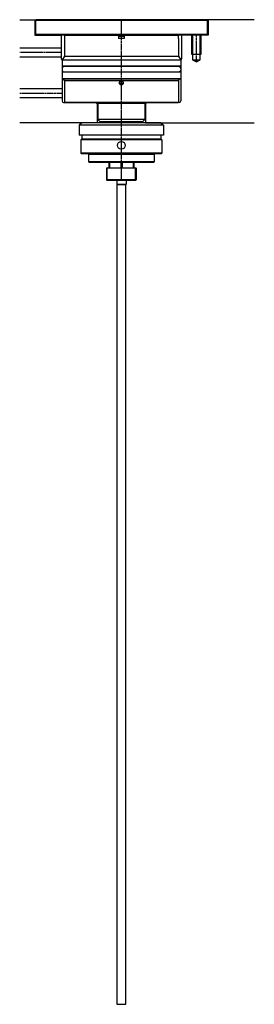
# Model space of a CAD drawing. Extents: x 43 to 193, y -347 to 283.
import ezdxf

# ---------------------------------------------------------------- set-up
doc = ezdxf.new("R2010")
doc.units = 0
doc.linetypes.add('CENTRE', pattern=[2, 1.25, -0.25, 0.25, -0.25])
for name, color, linetype in [('39', 2, 'CONTINUOUS'), ('45', 2, 'CONTINUOUS'), ('46', 2, 'CONTINUOUS'), ('47', 2, 'CONTINUOUS'), ('49', 2, 'CONTINUOUS'), ('50', 2, 'CONTINUOUS')]:
    doc.layers.add(name, color=color, linetype=linetype)

msp = doc.modelspace()

# ---------------------------------------------------------------- linework, layer by layer
at = {"layer": '39', "color": 1, "linetype": 'CONTINUOUS'}
for p in [(94.82, 273.06), (107.82, 273.06), (107.82, 273.06), (120.82, 273.06)]:
    msp.add_point(p, dxfattribs=at)
at = {"layer": '45', "color": 6, "linetype": 'CONTINUOUS'}
for p, q in [((42.7, 283.06), (53.32, 283.06)), ((52.32, 283.06), (52.32, 273.06)), ((192.94, 283.06), (162.32, 283.06)), ((163.32, 283.06), (163.32, 273.06)), ((52.32, 273.06), (69.32, 273.06)), ((69.32, 273.06), (69.32, 258.06)), ((163.32, 273.06), (146.32, 273.06)), ((146.32, 273.06), (146.32, 258.06)), ((152.82, 273.06), (152.82, 261.06)), ((153.44, 273.06), (153.44, 257.44)), ((158.21, 257.44), (158.21, 273.06)), ((158.82, 261.06), (158.82, 273.06)), ((42.7, 265.06), (69.32, 265.06)), ((69.32, 259.06), (42.7, 259.06)), ((152.82, 261.06), (158.82, 261.06)), ((69.32, 258.06), (69.82, 257.2)), ((69.32, 258.06), (70.4, 258.06)), ((69.82, 257.2), (69.82, 231.06)), ((146.32, 258.06), (145.25, 258.06)), ((146.32, 258.06), (145.82, 257.2)), ((145.82, 257.2), (145.82, 231.06)), ((153.44, 257.44), (155.82, 256.06)), ((153.44, 257.44), (158.21, 257.44)), ((155.82, 256.06), (158.21, 257.44)), ((42.7, 239.06), (69.82, 239.06)), ((69.82, 233.06), (42.7, 233.06)), ((70.82, 230.06), (91.52, 230.06)), ((91.52, 230.06), (92.32, 229.26)), ((92.32, 229.26), (92.32, 217.06)), ((92.32, 229.26), (92.82, 229.26)), ((123.32, 229.26), (122.82, 229.26)), ((124.12, 230.06), (123.32, 229.26)), ((123.32, 229.26), (123.32, 217.06)), ((144.82, 230.06), (124.12, 230.06)), ((92.32, 217.06), (42.7, 217.06)), ((123.32, 217.06), (192.94, 217.06))]:
    msp.add_line(p, q, dxfattribs=at)
at = {"layer": '45', "color": 7, "linetype": 'CONTINUOUS'}
for p, q in [((53.32, 283.06), (52.82, 282.56)), ((52.82, 282.56), (52.82, 273.56)), ((162.82, 282.56), (52.82, 282.56)), ((162.32, 283.06), (53.32, 283.06)), ((162.32, 283.06), (162.82, 282.56)), ((162.82, 282.56), (162.82, 273.56)), ((52.82, 273.56), (53.32, 273.06)), ((162.82, 273.56), (52.82, 273.56)), ((162.32, 273.06), (53.32, 273.06)), ((162.82, 273.56), (162.32, 273.06))]:
    msp.add_line(p, q, dxfattribs=at)
at = {"layer": '45', "color": 7, "linetype": 'CENTRE'}
for p, q in [((107.82, 180.16), (107.82, 283.06)), ((155.82, 256.06), (155.82, 273.06)), ((69.32, 262.06), (42.7, 262.06)), ((42.7, 236.06), (69.82, 236.06))]:
    msp.add_line(p, q, dxfattribs=at)
at = {"layer": '45', "color": 6, "linetype": 'CONTINUOUS'}
for centre, start, end in [((70.82, 231.06), 180, 270), ((144.82, 231.06), 270, 0)]:
    msp.add_arc(centre, 1, start, end, dxfattribs=at)
at = {"layer": '46', "color": 7, "linetype": 'CONTINUOUS'}
for p, q in [((71.57, 273.06), (71.37, 272.86)), ((71.37, 272.86), (71.37, 271.06)), ((106.07, 272.86), (71.37, 272.86)), ((106.07, 273.06), (106.07, 271.06)), ((109.57, 273.06), (109.57, 271.06)), ((144.28, 272.86), (109.57, 272.86)), ((144.08, 273.06), (144.28, 272.86)), ((144.28, 272.86), (144.28, 271.06)), ((71.32, 271.06), (71.32, 259.66)), ((71.37, 271.06), (71.32, 271.06)), ((109.57, 271.06), (106.07, 271.06)), ((144.32, 271.06), (144.28, 271.06)), ((144.32, 271.06), (144.32, 259.66)), ((71.32, 259.66), (69.82, 257.07)), ((71.32, 259.66), (144.32, 259.66)), ((144.32, 259.66), (145.82, 257.07)), ((69.82, 257.07), (69.82, 253.26)), ((145.82, 257.07), (69.82, 257.07)), ((69.82, 253.26), (70.02, 253.06)), ((145.82, 253.26), (69.82, 253.26)), ((145.62, 253.06), (70.02, 253.06)), ((145.82, 253.26), (145.62, 253.06)), ((145.82, 257.07), (145.82, 253.26)), ((70.02, 249.56), (69.82, 249.36)), ((69.82, 249.36), (69.82, 245.26)), ((145.82, 249.36), (69.82, 249.36)), ((145.62, 249.56), (70.02, 249.56)), ((145.62, 249.56), (145.82, 249.36)), ((145.82, 249.36), (145.82, 245.26)), ((69.82, 245.26), (70.02, 245.06)), ((145.82, 245.26), (69.82, 245.26)), ((145.62, 245.06), (70.02, 245.06)), ((71.32, 244.06), (71.32, 243.81)), ((71.32, 244.06), (144.32, 244.06)), ((71.32, 243.81), (71.33, 243.62)), ((71.32, 243.81), (71.32, 230.26)), ((106.57, 242.56), (109.07, 242.56)), ((106.59, 242.36), (109.06, 242.36)), ((106.68, 242.06), (108.97, 242.06)), ((108.57, 241.56), (107.08, 241.56)), ((144.32, 244.06), (144.32, 230.26)), ((145.82, 245.26), (145.62, 245.06)), ((71.32, 230.26), (71.52, 230.06)), ((71.32, 230.26), (144.32, 230.26)), ((71.52, 230.06), (144.12, 230.06)), ((92.82, 229.66), (92.82, 219.06)), ((92.82, 229.66), (122.82, 229.66)), ((122.82, 229.66), (122.82, 219.06)), ((144.32, 230.26), (144.12, 230.06)), ((92.82, 219.06), (94.32, 217.56)), ((122.82, 219.06), (92.82, 219.06)), ((121.32, 217.56), (94.32, 217.56)), ((122.82, 219.06), (121.32, 217.56))]:
    msp.add_line(p, q, dxfattribs=at)
msp.add_circle((107.82, 242.56), 1.25, dxfattribs=at)
for centre, radius, start, end in [((70.32, 244.06), 1, 0, 90), ((145.32, 244.06), 1, 90, 180), ((92.42, 229.66), 0.4, 0, 90), ((123.22, 229.66), 0.4, 90, 180)]:
    msp.add_arc(centre, radius, start, end, dxfattribs=at)
at = {"layer": '47', "color": 7, "linetype": 'CONTINUOUS'}
for p, q in [((99.82, 191.56), (99.82, 188.16)), ((100.25, 191.56), (100.25, 188.16)), ((107.4, 191.56), (107.4, 188.16)), ((108.25, 191.56), (108.25, 188.16)), ((115.4, 191.56), (115.4, 188.16)), ((115.82, 191.56), (115.82, 188.16)), ((98.82, 188.16), (98.32, 187.88)), ((117.32, 187.88), (98.32, 187.88)), ((98.32, 187.88), (98.32, 180.45)), ((98.7, 188.09), (116.95, 188.09)), ((98.82, 188.16), (116.82, 188.16)), ((116.82, 188.16), (117.32, 187.88)), ((117.32, 187.88), (117.32, 180.45)), ((117.32, 180.45), (98.32, 180.45)), ((98.82, 180.16), (98.32, 180.45)), ((116.95, 180.16), (98.7, 180.16)), ((104.82, 180.16), (104.82, 177.61)), ((104.82, 177.61), (104.92, 177.51)), ((110.82, 177.61), (104.82, 177.61)), ((104.92, 177.51), (110.72, 177.51)), ((104.92, 177.51), (104.92, -347.49)), ((110.82, 177.61), (110.72, 177.51)), ((110.72, -347.49), (110.72, 177.51)), ((110.82, 180.16), (110.82, 177.61)), ((116.82, 180.16), (117.32, 180.45)), ((104.92, -347.49), (110.72, -347.49))]:
    msp.add_line(p, q, dxfattribs=at)
at = {"layer": '47', "color": 3, "linetype": 'CONTINUOUS'}
for p, q in [((98.7, 180.16), (98.7, 188.09)), ((116.95, 180.16), (116.95, 188.09))]:
    msp.add_line(p, q, dxfattribs=at)
at = {"layer": '49', "color": 7, "linetype": 'CONTINUOUS'}
for p, q in [((82.5, 217.06), (80.82, 215.56)), ((80.82, 215.56), (80.82, 209.06)), ((134.82, 215.56), (80.82, 215.56)), ((133.15, 217.06), (82.5, 217.06)), ((133.15, 217.06), (134.82, 215.56)), ((134.82, 215.56), (134.82, 209.06)), ((134.82, 209.06), (80.82, 209.06)), ((82.57, 209.06), (82.57, 206.86)), ((133.07, 209.06), (133.07, 206.86)), ((82.57, 206.86), (81.82, 206.11)), ((81.82, 206.11), (81.82, 197.56)), ((133.82, 206.11), (81.82, 206.11)), ((82.57, 206.86), (133.07, 206.86)), ((133.07, 206.86), (133.82, 206.11)), ((133.82, 206.11), (133.82, 197.56)), ((82.32, 197.06), (81.82, 197.56)), ((132.89, 197.56), (81.82, 197.56)), ((133.32, 197.06), (82.32, 197.06)), ((86.82, 196.86), (128.82, 196.86)), ((86.82, 196.86), (86.82, 192.06)), ((128.82, 196.86), (128.82, 192.06)), ((133.82, 197.56), (132.89, 197.56)), ((133.32, 197.06), (133.82, 197.56)), ((87.32, 191.56), (86.82, 192.06)), ((128, 192.06), (86.82, 192.06)), ((128.32, 191.56), (87.32, 191.56)), ((128.62, 192.06), (128, 192.06)), ((128.32, 191.56), (128.82, 192.06)), ((128.82, 192.06), (128.62, 192.06))]:
    msp.add_line(p, q, dxfattribs=at)
for points in [[(70.82, 253.06), (70.79, 253.06), (70.76, 253.06), (70.72, 253.06), (70.69, 253.05), (70.66, 253.04), (70.63, 253.03), (70.6, 253.02), (70.57, 253.01), (70.54, 252.99), (70.51, 252.97), (70.48, 252.96), (70.45, 252.94), (70.42, 252.92), (70.4, 252.9), (70.37, 252.88), (70.35, 252.85), (70.32, 252.83), (70.3, 252.81), (70.28, 252.78), (70.26, 252.76), (70.24, 252.74), (70.22, 252.71), (70.2, 252.69), (70.18, 252.66), (70.17, 252.63), (70.15, 252.61), (70.13, 252.58), (70.12, 252.55), (70.1, 252.53), (70.09, 252.5), (70.07, 252.47), (70.06, 252.44), (70.05, 252.42), (70.04, 252.39), (70.02, 252.36), (70.01, 252.33), (70, 252.3), (69.99, 252.28), (69.98, 252.25), (69.97, 252.22), (69.96, 252.19), (69.95, 252.16), (69.94, 252.13), (69.93, 252.1), (69.92, 252.07), (69.91, 252.04), (69.91, 252.01), (69.9, 251.98), (69.89, 251.95), (69.89, 251.92), (69.88, 251.89), (69.87, 251.86), (69.87, 251.83), (69.86, 251.8), (69.86, 251.77), (69.85, 251.74), (69.85, 251.71), (69.85, 251.68), (69.84, 251.65), (69.84, 251.62), (69.84, 251.59), (69.83, 251.56), (69.83, 251.53), (69.83, 251.5), (69.83, 251.47), (69.83, 251.44), (69.83, 251.41), (69.83, 251.38), (69.82, 251.35), (69.82, 251.31), (69.82, 251.28), (69.83, 251.25), (69.83, 251.22), (69.83, 251.19), (69.83, 251.16), (69.83, 251.13), (69.83, 251.1), (69.83, 251.07), (69.84, 251.04), (69.84, 251.01), (69.84, 250.98), (69.85, 250.95), (69.85, 250.92), (69.85, 250.89), (69.86, 250.86), (69.86, 250.83), (69.87, 250.8), (69.87, 250.77), (69.88, 250.74), (69.89, 250.71), (69.89, 250.68), (69.9, 250.65), (69.91, 250.62), (69.91, 250.59), (69.92, 250.56), (69.93, 250.53), (69.94, 250.5), (69.95, 250.47), (69.96, 250.44), (69.97, 250.41), (69.98, 250.38), (69.99, 250.35), (70, 250.33), (70.01, 250.3), (70.02, 250.27), (70.04, 250.24), (70.05, 250.21), (70.06, 250.19), (70.07, 250.16), (70.09, 250.13), (70.1, 250.1), (70.12, 250.08), (70.13, 250.05), (70.15, 250.02), (70.17, 250), (70.18, 249.97), (70.2, 249.94), (70.22, 249.92), (70.24, 249.89), (70.26, 249.87), (70.28, 249.85), (70.3, 249.82), (70.32, 249.8), (70.35, 249.78), (70.37, 249.75), (70.4, 249.73), (70.42, 249.71), (70.45, 249.69), (70.48, 249.67), (70.51, 249.66), (70.54, 249.64), (70.57, 249.62), (70.6, 249.61), (70.63, 249.6), (70.66, 249.59), (70.69, 249.58), (70.72, 249.57), (70.76, 249.57), (70.79, 249.57), (70.82, 249.56)], [(144.82, 253.06), (144.86, 253.06), (144.89, 253.06), (144.92, 253.06), (144.96, 253.05), (144.99, 253.04), (145.02, 253.03), (145.05, 253.02), (145.08, 253.01), (145.11, 252.99), (145.14, 252.97), (145.17, 252.96), (145.2, 252.94), (145.22, 252.92), (145.25, 252.9), (145.28, 252.88), (145.3, 252.85), (145.32, 252.83), (145.35, 252.81), (145.37, 252.78), (145.39, 252.76), (145.41, 252.74), (145.43, 252.71), (145.45, 252.69), (145.46, 252.66), (145.48, 252.63), (145.5, 252.61), (145.52, 252.58), (145.53, 252.55), (145.55, 252.53), (145.56, 252.5), (145.57, 252.47), (145.59, 252.44), (145.6, 252.42), (145.61, 252.39), (145.63, 252.36), (145.64, 252.33), (145.65, 252.3), (145.66, 252.28), (145.67, 252.25), (145.68, 252.22), (145.69, 252.19), (145.7, 252.16), (145.71, 252.13), (145.72, 252.1), (145.73, 252.07), (145.73, 252.04), (145.74, 252.01), (145.75, 251.98), (145.76, 251.95), (145.76, 251.92), (145.77, 251.89), (145.77, 251.86), (145.78, 251.83), (145.79, 251.8), (145.79, 251.77), (145.79, 251.74), (145.8, 251.71), (145.8, 251.68), (145.81, 251.65), (145.81, 251.62), (145.81, 251.59), (145.81, 251.56), (145.82, 251.53), (145.82, 251.5), (145.82, 251.47), (145.82, 251.44), (145.82, 251.41), (145.82, 251.38), (145.82, 251.35), (145.82, 251.31), (145.82, 251.28), (145.82, 251.25), (145.82, 251.22), (145.82, 251.19), (145.82, 251.16), (145.82, 251.13), (145.82, 251.1), (145.81, 251.07), (145.81, 251.04), (145.81, 251.01), (145.81, 250.98), (145.8, 250.95), (145.8, 250.92), (145.79, 250.89), (145.79, 250.86), (145.79, 250.83), (145.78, 250.8), (145.77, 250.77), (145.77, 250.74), (145.76, 250.71), (145.76, 250.68), (145.75, 250.65), (145.74, 250.62), (145.73, 250.59), (145.73, 250.56), (145.72, 250.53), (145.71, 250.5), (145.7, 250.47), (145.69, 250.44), (145.68, 250.41), (145.67, 250.38), (145.66, 250.35), (145.65, 250.33), (145.64, 250.3), (145.63, 250.27), (145.61, 250.24), (145.6, 250.21), (145.59, 250.19), (145.57, 250.16), (145.56, 250.13), (145.55, 250.1), (145.53, 250.08), (145.52, 250.05), (145.5, 250.02), (145.48, 250), (145.46, 249.97), (145.45, 249.94), (145.43, 249.92), (145.41, 249.89), (145.39, 249.87), (145.37, 249.85), (145.35, 249.82), (145.32, 249.8), (145.3, 249.78), (145.28, 249.75), (145.25, 249.73), (145.22, 249.71), (145.2, 249.69), (145.17, 249.67), (145.14, 249.66), (145.11, 249.64), (145.08, 249.62), (145.05, 249.61), (145.02, 249.6), (144.99, 249.59), (144.96, 249.58), (144.92, 249.57), (144.89, 249.57), (144.86, 249.57), (144.82, 249.56)]]:
    msp.add_lwpolyline(points, dxfattribs=at)
msp.add_circle((107.82, 202.56), 2.5, dxfattribs=at)
for centre, start, end in [((86.62, 196.86), 0, 90), ((129.02, 196.86), 90, 180)]:
    msp.add_arc(centre, 0.2, start, end, dxfattribs=at)
at = {"layer": '50', "color": 7, "linetype": 'CONTINUOUS'}
for p, q in [((109.57, 272.56), (106.07, 272.56)), ((109.57, 272.26), (106.07, 272.26))]:
    msp.add_line(p, q, dxfattribs=at)

doc.saveas('drawing.dxf')
